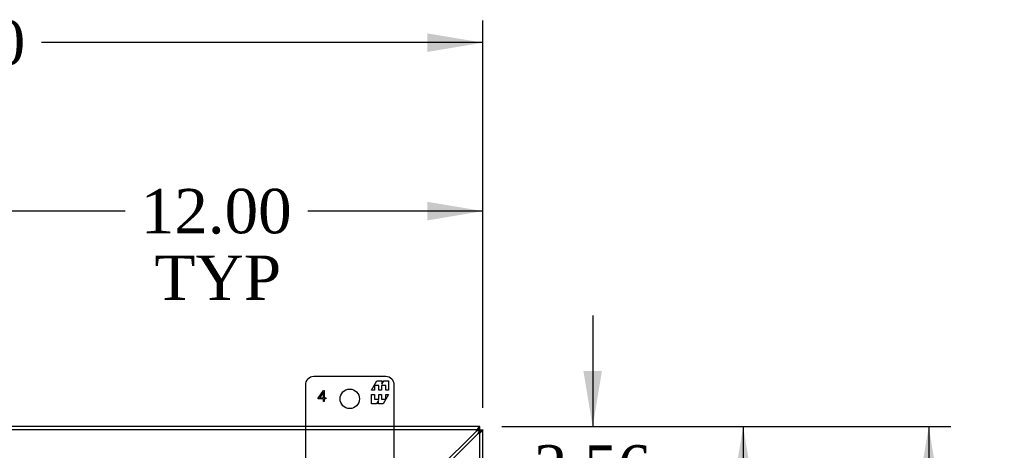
# Model space of a CAD drawing. Header units: inches. Extents: x 1 to 240, y -1 to 159.
# Tile 34 of 65: x 71 to 94, y 100 to 110. Entities that reach past the tile are written whole.
import ezdxf
from ezdxf.enums import TextEntityAlignment as Align
from ezdxf.lldxf.tags import DXFTag

# ---------------------------------------------------------------- set-up
doc = ezdxf.new("R2010")
doc.units = ezdxf.units.IN
doc.header["$MEASUREMENT"] = 0
for name, color, linetype in [('COM70726-4', 7, 'Continuous'), ('Default', 7, 'Continuous'), ('FET07720', 7, 'Continuous')]:
    doc.layers.add(name, color=color, linetype=linetype)
doc.styles.add('SEACAD_Times_New_Roman', font='times.ttf')
tags = doc.linetypes.add('HIDDEN2', pattern=[0.1875, 0.125, -0.0625]).pattern_tags.tags
tags[6:7] = [DXFTag(74, 4), DXFTag(75, 0), DXFTag(340, '0'), DXFTag(46, 0.0), DXFTag(50, 0.0), DXFTag(44, 0.0), DXFTag(45, 0.0)]
tags[4:5] = [DXFTag(74, 4), DXFTag(75, 0), DXFTag(340, '0'), DXFTag(46, 0.0), DXFTag(50, 0.0), DXFTag(44, 0.0), DXFTag(45, 0.0)]
doc.dimstyles.new('HAMMOND_(STH_-_240x160)', dxfattribs={"dimtxt": 1, "dimasz": 1.25, "dimexe": 0.5, "dimexo": 0.5, "dimgap": 0.25, "dimtad": 0, "dimtih": 1, "dimtoh": 1, "dimlfac": 0.125, "dimzin": 0, "dimdsep": 46, "dimtxsty": 'SEACAD_Times_New_Roman', "dimblk1": '_SE_FILLED', "dimblk2": '_SE_FILLED', "dimsah": 1, "dimcen": 0.5, "dimadec": 0, "dimazin": 0, "dimtfac": 0.8, "dimtofl": 0, "dimtmove": 0, "dimatfit": 3, "dimfxl": 1, "dimtolj": 1, "dimtzin": 0, "dimarcsym": 0})

# ---------------------------------------------------------------- blocks, each defined once
blk = doc.blocks.new('SE5')
at = {"layer": 'COM70726-4', "color": 7, "linetype": 'HIDDEN2'}
for p, q in [((81.724, 100.356), (69.861, 100.356)), ((81.729, 96.931), (81.729, 100.35))]:
    blk.add_line(p, q, dxfattribs=at)
at = {"layer": 'COM70726-4', "color": 7, "linetype": 'Continuous'}
for p, q in [((81.724, 100.428), (70.667, 100.428)), ((81.646, 100.32), (80.792, 99.466)), ((80.864, 99.444), (81.693, 100.273)), ((81.712, 100.339), (81.693, 100.32)), ((81.712, 100.339), (81.693, 100.32)), ((81.712, 100.339), (81.727, 100.354)), ((81.712, 100.339), (81.727, 100.354)), ((81.729, 100.428), (81.724, 100.428)), ((81.724, 100.356), (81.724, 100.428)), ((81.724, 100.356), (81.729, 100.356)), ((81.729, 100.356), (81.728, 100.354)), ((81.729, 100.356), (81.728, 100.354)), ((81.729, 100.356), (81.729, 100.428)), ((81.729, 100.356), (81.801, 100.356)), ((81.729, 100.356), (81.729, 100.35)), ((81.729, 100.35), (81.801, 100.35)), ((81.801, 100.35), (81.801, 100.356)), ((81.801, 97.731), (81.801, 100.35))]:
    blk.add_line(p, q, dxfattribs=at)
for centre, radius, start, end in [((82.079, 100.111), 0.48, 142.0615, 154.2057), ((81.82, 100.061), 0.312, 112.5969, 123.8057), ((81.484, 100.705), 0.48, 295.7943, 307.9385), ((81.435, 100.446), 0.312, 326.1943, 337.4031), ((81.738, 100.267), 0.0903, 99.2286, 114.9263)]:
    blk.add_arc(centre, radius, start, end, dxfattribs=at)
for points, knots in [([(81.7, 100.406), (81.701, 100.408), (81.703, 100.41), (81.706, 100.413), (81.709, 100.416), (81.711, 100.419), (81.714, 100.422), (81.717, 100.425), (81.719, 100.427), (81.722, 100.428), (81.723, 100.428), (81.724, 100.428)], [0, 0, 0, 0, 0.091377, 0.184916, 0.280544, 0.378174, 0.477712, 0.604643, 0.734164, 0.866036, 1, 1, 1, 1]), ([(81.712, 100.339), (81.71, 100.341), (81.709, 100.343), (81.709, 100.347), (81.709, 100.348), (81.71, 100.349), (81.711, 100.35), (81.714, 100.352), (81.717, 100.353), (81.722, 100.354), (81.725, 100.354), (81.728, 100.354)], [0, 0, 0, 0, 0.25, 0.25, 0.375, 0.375, 0.5, 0.5, 0.75, 0.75, 1, 1, 1, 1]), ([(81.728, 100.354), (81.727, 100.351), (81.727, 100.349), (81.726, 100.343), (81.725, 100.341), (81.723, 100.337), (81.721, 100.336), (81.717, 100.336), (81.714, 100.337), (81.712, 100.339)], [0, 0, 0, 0, 0.25, 0.25, 0.5, 0.5, 0.75, 0.75, 1, 1, 1, 1]), ([(81.722, 100.327), (81.723, 100.328), (81.724, 100.331), (81.725, 100.334), (81.726, 100.337), (81.727, 100.341), (81.728, 100.343), (81.729, 100.346), (81.729, 100.348), (81.729, 100.35), (81.729, 100.35)], [0, 0, 0, 0, 0.137013, 0.270531, 0.400528, 0.527021, 0.650074, 0.769801, 0.886369, 1, 1, 1, 1]), ([(81.78, 100.327), (81.786, 100.332), (81.791, 100.337), (81.799, 100.345), (81.801, 100.348), (81.801, 100.35)], [0, 0, 0, 0, 0.5, 0.5, 1, 1, 1, 1])]:
    blk.add_open_spline(points, degree=3, knots=knots, dxfattribs=at)
at = {"layer": 'COM70726-4', "color": 7, "linetype": 'HIDDEN2'}
for points in [[(81.727, 100.354), (81.723, 100.357), (81.721, 100.36), (81.716, 100.368), (81.714, 100.372), (81.711, 100.38), (81.71, 100.383), (81.709, 100.391), (81.709, 100.394), (81.709, 100.404), (81.711, 100.41), (81.715, 100.416), (81.717, 100.418), (81.722, 100.421), (81.725, 100.423), (81.729, 100.423)], [(81.797, 100.356), (81.796, 100.352), (81.795, 100.349), (81.791, 100.344), (81.79, 100.342), (81.785, 100.339), (81.783, 100.338), (81.777, 100.336), (81.774, 100.336), (81.764, 100.335), (81.757, 100.337), (81.745, 100.341), (81.741, 100.343), (81.734, 100.347), (81.73, 100.35), (81.727, 100.354)]]:
    blk.add_open_spline(points, degree=3, knots=[0, 0, 0, 0, 0.125, 0.125, 0.25, 0.25, 0.375, 0.375, 0.5, 0.5, 0.75, 0.75, 0.875, 0.875, 1, 1, 1, 1], dxfattribs=at)
for points in [[(81.709, 100.396), (81.709, 100.379), (81.709, 100.362), (81.709, 100.345)], [(81.719, 100.336), (81.735, 100.336), (81.753, 100.336), (81.77, 100.336)]]:
    blk.add_open_spline(points, degree=3, dxfattribs=at)
at = {"layer": 'FET07720', "color": 7, "linetype": 'Continuous'}
for p, q in [((77.801, 101.366), (77.801, 100.428)), ((79.614, 101.553), (77.989, 101.553)), ((79.291, 101.248), (79.414, 101.46)), ((79.454, 101.354), (79.356, 101.354)), ((79.356, 101.354), (79.356, 101.248)), ((79.414, 101.46), (79.523, 101.46)), ((79.454, 101.248), (79.454, 101.354)), ((79.612, 101.354), (79.514, 101.354)), ((79.514, 101.354), (79.514, 101.248)), ((79.523, 101.46), (79.523, 101.382)), ((79.523, 101.382), (79.568, 101.46)), ((79.568, 101.46), (79.676, 101.46)), ((79.612, 101.248), (79.612, 101.354)), ((79.676, 101.46), (79.676, 101.248)), ((79.801, 100.428), (79.801, 101.366)), ((78.091, 101.07), (78.21, 101.241)), ((78.207, 101.202), (78.12, 101.077)), ((78.207, 101.077), (78.207, 101.202)), ((78.21, 101.241), (78.227, 101.241)), ((78.227, 101.241), (78.227, 101.077)), ((79.356, 101.248), (79.291, 101.248)), ((79.291, 100.938), (79.291, 101.15)), ((79.291, 101.15), (79.356, 101.15)), ((79.356, 101.15), (79.356, 101.045)), ((79.514, 101.248), (79.454, 101.248)), ((79.454, 101.045), (79.454, 101.15)), ((79.454, 101.15), (79.514, 101.15)), ((79.514, 101.15), (79.514, 101.045)), ((79.676, 101.15), (79.554, 100.938)), ((79.676, 101.248), (79.612, 101.248)), ((79.612, 101.045), (79.612, 101.15)), ((79.612, 101.15), (79.676, 101.15)), ((78.091, 101.056), (78.091, 101.07)), ((78.207, 101.056), (78.091, 101.056)), ((78.12, 101.077), (78.207, 101.077)), ((78.207, 100.991), (78.207, 101.056)), ((78.227, 100.991), (78.207, 100.991)), ((78.227, 101.077), (78.262, 101.077)), ((78.262, 101.056), (78.227, 101.056)), ((78.227, 101.056), (78.227, 100.991)), ((78.262, 101.077), (78.262, 101.056)), ((79.4, 100.938), (79.291, 100.938)), ((79.356, 101.045), (79.454, 101.045)), ((79.445, 101.016), (79.4, 100.938)), ((79.445, 100.938), (79.445, 101.016)), ((79.554, 100.938), (79.445, 100.938)), ((79.514, 101.045), (79.612, 101.045))]:
    blk.add_line(p, q, dxfattribs=at)
at = {"layer": 'FET07720', "color": 7, "linetype": 'HIDDEN2'}
for p, q in [((77.801, 100.428), (77.801, 99.241)), ((79.801, 99.241), (79.801, 100.428))]:
    blk.add_line(p, q, dxfattribs=at)
at = {"layer": 'FET07720', "color": 7, "linetype": 'Continuous'}
blk.add_circle((78.801, 101.053), 0.219, dxfattribs=at)
for centre, start, end in [((77.989, 101.366), 90, 180), ((79.614, 101.366), 0, 90)]:
    blk.add_arc(centre, 0.188, start, end, dxfattribs=at)
blk = doc.blocks.new('DMBLK2308')
at = {"layer": 'Default', "linetype": 'Continuous'}
for points in [[(87.87, 99.178), (87.661, 100.428), (87.453, 99.178)], [(87.87, 88.718), (87.453, 88.718), (87.661, 87.468)]]:
    blk.add_hatch(color=7, dxfattribs=at).paths.add_polyline_path(points)
at = {"layer": 'Default', "color": 7, "linetype": 'Continuous'}
for p, q in [((82.224, 100.428), (88.161, 100.428)), ((87.661, 100.428), (87.661, 94.798)), ((87.661, 93.448), (87.661, 87.468)), ((82.364, 87.468), (88.161, 87.468))]:
    blk.add_line(p, q, dxfattribs=at)
at = {"layer": 'Default', "color": 7, "linetype": 'Continuous', "style": 'SEACAD_Times_New_Roman'}
blk.add_text('12.96', height=1, dxfattribs=at).set_placement((85.955, 94.448), align=Align.TOP_LEFT)
blk = doc.blocks.new('_SE_FILLED')
at = {"color": 0}
blk.add_line((0, 0), (-1, 0), dxfattribs=at)
blk.add_solid([(0, 0), (-1, -0.1665), (-1, 0.1665), (0, 0)], dxfattribs=at)
blk = doc.blocks.new('DMBLK2313')
at = {"layer": 'Default', "linetype": 'Continuous'}
for points in [[(59.051, 109.282), (57.801, 109.074), (59.051, 108.865)], [(80.551, 109.282), (80.551, 108.865), (81.801, 109.074)]]:
    blk.add_hatch(color=7, dxfattribs=at).paths.add_polyline_path(points)
at = {"layer": 'Default', "color": 7, "linetype": 'Continuous'}
for p, q in [((57.801, 100.85), (57.801, 109.574)), ((81.801, 100.85), (81.801, 109.574)), ((67.745, 109.074), (57.801, 109.074)), ((81.801, 109.074), (71.858, 109.074))]:
    blk.add_line(p, q, dxfattribs=at)
at = {"layer": 'Default', "color": 7, "linetype": 'Continuous', "style": 'SEACAD_Times_New_Roman'}
blk.add_text('24.00', height=1, dxfattribs=at).set_placement((68.095, 109.574), align=Align.TOP_LEFT)
blk = doc.blocks.new('DMBLK2317')
at = {"layer": 'Default', "linetype": 'Continuous'}
for points in [[(92.049, 99.178), (91.84, 100.428), (91.632, 99.178)], [(92.049, 83.678), (91.632, 83.678), (91.84, 82.428)]]:
    blk.add_hatch(color=7, dxfattribs=at).paths.add_polyline_path(points)
at = {"layer": 'Default', "color": 7, "linetype": 'Continuous'}
for p, q in [((82.224, 100.428), (92.34, 100.428)), ((91.84, 100.428), (91.84, 92.278)), ((91.84, 90.928), (91.84, 82.428)), ((82.34, 82.428), (92.34, 82.428))]:
    blk.add_line(p, q, dxfattribs=at)
at = {"layer": 'Default', "color": 7, "linetype": 'Continuous', "style": 'SEACAD_Times_New_Roman'}
blk.add_text('18.00', height=1, dxfattribs=at).set_placement((90.134, 91.928), align=Align.TOP_LEFT)
blk = doc.blocks.new('DMBLK2318')
at = {"layer": 'Default', "linetype": 'Continuous'}
for points in [[(71.051, 105.489), (69.801, 105.281), (71.051, 105.072)], [(80.551, 105.489), (80.551, 105.072), (81.801, 105.281)]]:
    blk.add_hatch(color=7, dxfattribs=at).paths.add_polyline_path(points)
at = {"layer": 'Default', "color": 7, "linetype": 'Continuous'}
for p, q in [((69.801, 100.967), (69.801, 105.781)), ((81.801, 100.85), (81.801, 105.781)), ((73.745, 105.281), (69.801, 105.281)), ((81.801, 105.281), (77.858, 105.281))]:
    blk.add_line(p, q, dxfattribs=at)
at = {"layer": 'Default', "color": 7, "linetype": 'Continuous', "style": 'SEACAD_Times_New_Roman'}
for s, p in [('12.00', (74.095, 105.781)), ('TYP', (74.403, 104.281))]:
    blk.add_text(s, height=1, dxfattribs=at).set_placement(p, align=Align.TOP_LEFT)
blk = doc.blocks.new('DMBLK2336')
at = {"layer": 'Default', "linetype": 'Continuous'}
for points in [[(84.48, 101.678), (84.063, 101.678), (84.272, 100.428)], [(84.48, 95.616), (84.272, 96.866), (84.063, 95.616)]]:
    blk.add_hatch(color=7, dxfattribs=at).paths.add_polyline_path(points)
at = {"layer": 'Default', "color": 7, "linetype": 'Continuous'}
for p, q in [((84.272, 102.928), (84.272, 100.428)), ((82.224, 100.428), (84.772, 100.428)), ((82.34, 96.866), (84.772, 96.866)), ((84.272, 96.866), (84.272, 94.366))]:
    blk.add_line(p, q, dxfattribs=at)
at = {"layer": 'Default', "color": 7, "linetype": 'Continuous', "style": 'SEACAD_Times_New_Roman'}
for s, p in [('3.56', (82.945, 100.01)), ('TYP', (82.874, 98.51))]:
    blk.add_text(s, height=1, dxfattribs=at).set_placement(p, align=Align.TOP_LEFT)

msp = doc.modelspace()

# ---------------------------------------------------------------- block references
at = {"layer": 'Default'}
msp.add_blockref('SE5', (0, 0), dxfattribs=at)

# ---------------------------------------------------------------- dimensions: what is measured, and where the dimension line sits
at = {"layer": 'Default', "color": 7, "linetype": 'Continuous'}
for base, p2, text, picture, middle in [((57.801, 109.074), (57.801, 100.35), '\\A1;<>', 'DMBLK2313', (69.801, 109.074)), ((69.801, 105.281), (69.801, 100.467), '\\A1;<>\\PTYP', 'DMBLK2318', (75.801, 105.281))]:
    dim = msp.add_linear_dim(base=base, p1=(81.801, 100.35), p2=p2, text=text, dimstyle='HAMMOND_(STH_-_240x160)', override={"dimlfac": 1}, dxfattribs=at)
    dim.commit()
    dim.dimension.update_dxf_attribs({"geometry": picture, "text_midpoint": middle, "dimtype": 160})
for base, p2, text, picture, middle in [((84.272, 96.866), (81.84, 96.866), '\\A1;<>\\PTYP', 'DMBLK2336', (84.272, 99.51)), ((87.661, 87.468), (81.864, 87.468), '\\A1;<>', 'DMBLK2308', (87.661, 93.948)), ((91.84, 82.428), (81.84, 82.428), '\\A1;<>', 'DMBLK2317', (91.84, 91.428))]:
    dim = msp.add_linear_dim(base=base, p1=(81.724, 100.428), p2=p2, angle=90, text=text, dimstyle='HAMMOND_(STH_-_240x160)', override={"dimlfac": 1}, dxfattribs=at)
    dim.commit()
    dim.dimension.update_dxf_attribs({"geometry": picture, "text_midpoint": middle, "dimtype": 160})

doc.saveas('drawing.dxf')
